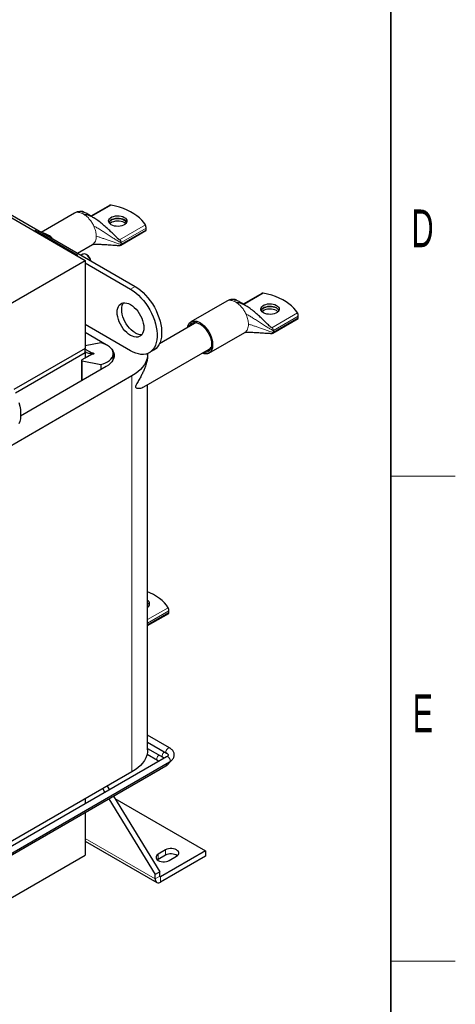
# Model space of a CAD drawing. Header units: millimetres. Extents: x 5 to 418, y 2 to 292.
# Tile 28 of 31: x 374 to 414, y 53 to 145. Entities that reach past the tile are written whole.
import ezdxf

# ---------------------------------------------------------------- set-up
doc = ezdxf.new("R2010")
doc.units = ezdxf.units.MM
doc.layers.add('SLD-0', color=7, linetype='Continuous')
doc.styles.add('SLDTEXTSTYLE0', font='TXT', dxfattribs={"width": 0.605})

msp = doc.modelspace()

# ---------------------------------------------------------------- linework, layer by layer
at = {"color": 7, "linetype": 'Continuous', "lineweight": 25}
for p, q in [((342.1742, 144.1424), (384.247, 119.8543)), ((344.2601, 142.6935), (379.6155, 122.2833)), ((381.8701, 127.3857), (380.1472, 126.3911)), ((378.6189, 126.6611), (375.5375, 124.8822)), ((378.6399, 126.6656), (378.6232, 126.6541)), ((381.6696, 125.2448), (381.6456, 125.2655)), ((385.2709, 125.1176), (385.2709, 125.2809)), ((374.9839, 125.0385), (374.9133, 124.9978)), ((374.9839, 125.0385), (378.873, 122.7934)), ((382.9151, 123.69), (385.2521, 125.0391)), ((378.8877, 122.9482), (380.2938, 123.7599)), ((380.2767, 123.7568), (380.2919, 123.7635)), ((378.873, 122.7934), (378.8024, 122.7527)), ((378.873, 122.7934), (378.873, 122.7119)), ((379.4109, 122.8574), (379.2279, 122.7517)), ((379.7817, 122.7868), (379.711, 122.8276)), ((368.6341, 115.9439), (379.6155, 122.2833)), ((379.6155, 122.2833), (379.6155, 114.1179)), ((379.6155, 122.0382), (383.8227, 119.6094)), ((396.0123, 119.2216), (394.2893, 118.227)), ((392.7611, 118.497), (389.4377, 116.5785)), ((392.7821, 118.5016), (392.7654, 118.49)), ((395.8117, 117.0807), (395.7877, 117.1014)), ((399.413, 116.9535), (399.413, 117.1168)), ((383.8227, 113.8936), (379.6155, 116.3224)), ((389.7714, 116.4247), (386.5161, 114.5455)), ((397.0572, 115.5259), (399.3942, 116.875)), ((379.6155, 115.6036), (381.5741, 114.4729)), ((391.1125, 113.6772), (394.4359, 115.5958)), ((394.4188, 115.5927), (394.434, 115.5994)), ((381.0566, 114.6411), (379.6155, 114.3629)), ((379.6155, 114.1179), (372.9809, 110.2878)), ((379.6155, 113.7096), (373.1396, 109.9712)), ((380.2226, 113.5702), (379.3055, 113.0408)), ((379.6155, 113.7096), (379.6155, 114.1179)), ((379.6155, 114.0361), (380.2226, 113.6856)), ((379.7215, 113.73), (379.6155, 113.7912)), ((379.6155, 113.7096), (379.6155, 113.2197)), ((379.6897, 113.2626), (380.2483, 113.5851)), ((380.2226, 113.6856), (380.3286, 113.6856)), ((380.2226, 113.6856), (380.2226, 113.6817)), ((380.3286, 113.5702), (380.2226, 113.5702)), ((380.2791, 113.5702), (380.2791, 113.6279)), ((382.2286, 113.0951), (382.2286, 113.6279)), ((385.0782, 110.5401), (391.1462, 114.0431)), ((385.418, 113.4972), (385.418, 113.6014)), ((385.5726, 113.7203), (385.9969, 113.9652)), ((381.5741, 112.4319), (373.6149, 107.8371)), ((379.2762, 113), (379.2762, 111.1053)), ((379.3445, 112.9452), (381.0566, 112.6148)), ((381.0566, 112.6148), (381.0566, 112.1331)), ((383.9536, 111.5603), (371.2256, 104.2127)), ((385.418, 76.857), (385.418, 110.7362)), ((387.3922, 89.5982), (387.3922, 89.7616)), ((385.418, 88.3909), (387.3734, 89.5198)), ((387.4594, 77.0382), (385.418, 78.2167)), ((385.418, 77.5701), (387.1794, 76.5533)), ((385.418, 76.9985), (386.8258, 76.1858)), ((387.1794, 76.2218), (360.4508, 60.7917)), ((385.3693, 76.455), (386.3309, 75.8999)), ((386.936, 76.0814), (386.9075, 76.1264)), ((360.7307, 60.3067), (387.4594, 75.7368)), ((361.5086, 60.5924), (387.1058, 75.3694)), ((362.145, 60.9597), (386.6108, 75.0835)), ((383.9536, 74.816), (371.2256, 67.4683)), ((381.2402, 73.2496), (381.4469, 72.9125)), ((381.6645, 73.4945), (381.8711, 73.1574)), ((379.6155, 72.3117), (379.6155, 71.8553)), ((381.8137, 72.3142), (386.1208, 65.2892)), ((382.238, 72.5591), (386.5451, 65.5341)), ((382.3613, 72.3579), (390.7877, 67.4934)), ((379.6155, 71.0452), (379.6155, 67.0852)), ((379.6155, 68.3996), (386.2658, 64.5605)), ((370.9285, 62.0703), (379.6155, 67.0852)), ((386.4037, 66.6974), (386.3285, 66.6464)), ((387.0754, 67.5751), (386.4037, 67.1873)), ((387.0754, 67.0852), (386.4037, 66.6974)), ((390.7877, 67.4934), (386.6158, 65.085)), ((390.7877, 67.0035), (386.6158, 64.5951)), ((387.429, 66.5954), (388.1007, 66.9832)), ((390.7877, 67.4934), (390.7877, 67.0035)), ((386.5451, 65.5341), (386.1208, 65.2892)), ((386.1208, 64.881), (386.1208, 65.2892)), ((386.5451, 65.1259), (386.5451, 65.5341))]:
    msp.add_line(p, q, dxfattribs=at)
at = {"color": 7, "linetype": 'Continuous', "lineweight": 18}
for p, q in [((380.2037, 126.3561), (382.0209, 127.4052)), ((380.4537, 125.3723), (380.4146, 125.4612)), ((382.8151, 124.1898), (385.2029, 125.5682)), ((382.9565, 123.9448), (385.2709, 125.2809)), ((382.9565, 123.7815), (385.2709, 125.1176)), ((382.7232, 124.2429), (382.8151, 124.1898)), ((382.9489, 124.0023), (382.9565, 123.9448)), ((382.9565, 123.9448), (382.9565, 123.7815)), ((384.247, 119.8543), (383.8227, 119.6094)), ((394.3459, 118.192), (396.1631, 119.2411)), ((394.5959, 117.2083), (394.5567, 117.2972)), ((396.9573, 116.0257), (399.345, 117.4042)), ((397.0987, 115.7808), (399.413, 117.1168)), ((397.0987, 115.6175), (399.413, 116.9535)), ((396.8653, 116.0788), (396.9573, 116.0257)), ((397.091, 115.8382), (397.0987, 115.7808)), ((397.0987, 115.7808), (397.0987, 115.6175)), ((381.5741, 114.4562), (381.5741, 114.4729)), ((380.2483, 113.5851), (380.2483, 113.5702)), ((380.3286, 113.6856), (380.3286, 113.5702)), ((379.3445, 112.9452), (379.3445, 111.1447)), ((383.9536, 74.816), (383.9536, 111.5603)), ((385.418, 88.9485), (387.3242, 90.0489)), ((385.418, 88.6219), (387.3922, 89.7616)), ((385.418, 88.4586), (387.3922, 89.5982)), ((386.4709, 76.3711), (386.4887, 76.3804)), ((386.9658, 76.6569), (386.9836, 76.6663)), ((386.6142, 75.0855), (386.6108, 75.0835)), ((379.6155, 68.6364), (386.1208, 64.881)), ((386.4037, 67.1873), (386.4037, 66.6974)), ((387.0754, 67.5751), (387.0754, 67.0852)), ((386.1208, 64.881), (386.5451, 65.1259)), ((386.5451, 65.1259), (386.6158, 65.085)), ((386.6158, 65.085), (386.6158, 64.5951))]:
    msp.add_line(p, q, dxfattribs=at)
at = {"color": 7, "linetype": 'Continuous', "lineweight": 25, "flags": 128}
for points in [[(385.2029, 125.5682), (385.0497, 125.7962), (384.8643, 126.016), (384.6479, 126.2262), (384.4021, 126.4254), (384.1285, 126.612), (383.829, 126.7849), (383.5057, 126.9429), (383.1608, 127.0848), (382.7966, 127.2097), (382.4158, 127.3167), (382.0209, 127.4052)], [(382.0373, 125.5777), (381.9255, 125.6574), (381.8448, 125.7488), (381.7988, 125.8479), (381.7895, 125.9503), (381.8173, 126.0517), (381.881, 126.1474), (381.9778, 126.2335), (382.1034, 126.306), (382.2524, 126.3619), (382.4183, 126.3986), (382.5939, 126.4147), (382.7713, 126.4093), (382.943, 126.3828), (383.1013, 126.3362), (383.2394, 126.2716), (383.3512, 126.1919), (383.4319, 126.1005), (383.4779, 126.0014), (383.4872, 125.899), (383.4594, 125.7977), (383.3957, 125.7019), (383.2989, 125.6159), (383.1733, 125.5433), (383.0242, 125.4874), (382.8583, 125.4507), (382.6828, 125.4346), (382.5054, 125.44), (382.3337, 125.4666), (382.1754, 125.5131), (382.0373, 125.5777)], [(383.4615, 125.8024), (383.4319, 125.856), (383.3512, 125.9474), (383.2394, 126.0271), (383.1013, 126.0916), (382.943, 126.1382), (382.7713, 126.1648), (382.5939, 126.1701), (382.4183, 126.1541), (382.2524, 126.1173), (382.1034, 126.0614), (381.9778, 125.9889), (381.881, 125.9029), (381.8173, 125.8071), (381.8152, 125.8024)], [(381.8153, 125.802), (381.8173, 125.8063), (381.881, 125.9021), (381.9778, 125.9881), (382.1034, 126.0606), (382.2524, 126.1165), (382.4183, 126.1533), (382.5939, 126.1693), (382.7713, 126.1639), (382.943, 126.1374), (383.1013, 126.0908), (383.2394, 126.0263), (383.3512, 125.9465), (383.4319, 125.8551), (383.4613, 125.802)], [(383.3748, 125.6797), (383.3512, 125.702), (383.2394, 125.7817), (383.1013, 125.8463), (382.943, 125.8928), (382.7713, 125.9194), (382.5939, 125.9248), (382.4183, 125.9087), (382.2524, 125.8719), (382.1034, 125.8161), (381.9778, 125.7435), (381.9018, 125.6797)], [(380.1187, 122.2375), (380.0827, 122.3592), (380.0202, 122.4946), (379.9382, 122.6202), (379.842, 122.728), (379.7376, 122.8113), (379.6314, 122.8649), (379.5303, 122.8853), (379.4405, 122.8714), (379.4109, 122.8574)], [(384.247, 119.8543), (384.4974, 119.6951), (384.7452, 119.5082), (384.9879, 119.2955), (385.223, 119.0593), (385.4481, 118.8018), (385.6608, 118.5259), (385.8591, 118.2342), (386.0408, 117.9299), (386.2041, 117.616), (386.3473, 117.2957), (386.469, 116.9723), (386.5678, 116.6492), (386.6429, 116.3296), (386.6933, 116.0169), (386.7187, 115.7143), (386.7187, 115.4248), (386.6933, 115.1514), (386.6429, 114.897), (386.5678, 114.6641), (386.469, 114.4551), (386.3473, 114.2722), (386.2041, 114.1173), (386.0408, 113.9919), (385.9969, 113.9652)], [(383.8227, 119.6094), (384.0731, 119.4502), (384.3209, 119.2633), (384.5636, 119.0506), (384.7987, 118.8144), (385.0238, 118.5569), (385.2366, 118.281), (385.4348, 117.9893), (385.6165, 117.685), (385.7798, 117.371), (385.923, 117.0507), (386.0447, 116.7274), (386.1436, 116.4043), (386.2186, 116.0847), (386.2691, 115.772), (386.2944, 115.4694), (386.2944, 115.1799), (386.2691, 114.9065), (386.2186, 114.652), (386.1436, 114.4191), (386.0447, 114.2102), (385.923, 114.0273), (385.7798, 113.8724), (385.6165, 113.747), (385.4348, 113.6524), (385.2366, 113.5897), (385.0238, 113.5593), (384.7987, 113.5618), (384.5636, 113.597), (384.3209, 113.6645), (384.0731, 113.7637), (383.8227, 113.8936)], [(399.345, 117.4042), (399.1919, 117.6321), (399.0064, 117.852), (398.7901, 118.0622), (398.5442, 118.2613), (398.2706, 118.4479), (397.9711, 118.6208), (397.6478, 118.7788), (397.3029, 118.9207), (396.9388, 119.0456), (396.5579, 119.1526), (396.1631, 119.2411)], [(383.8227, 115.3225), (383.6466, 115.4388), (383.4741, 115.5817), (383.3087, 115.7484), (383.1537, 115.9356), (383.0124, 116.1394), (382.8875, 116.3556), (382.7817, 116.5799), (382.6971, 116.8077), (382.6354, 117.0343), (382.5979, 117.2552), (382.5853, 117.4658), (382.5979, 117.6619), (382.6354, 117.8395), (382.6971, 117.9949), (382.7817, 118.125), (382.8875, 118.2271), (383.0124, 118.2992), (383.1537, 118.3398), (383.3087, 118.3481), (383.4741, 118.3238), (383.6466, 118.2676), (383.8227, 118.1804), (383.9988, 118.0642), (384.1714, 117.9213), (384.3368, 117.7546), (384.4918, 117.5674), (384.6331, 117.3636), (384.7579, 117.1474), (384.8637, 116.9231), (384.9484, 116.6953), (385.0101, 116.4686), (385.0476, 116.2478), (385.0602, 116.0371), (385.0476, 115.841), (385.0101, 115.6635), (384.9484, 115.5081), (384.8637, 115.378), (384.7579, 115.2759), (384.6331, 115.2038), (384.4918, 115.1632), (384.3368, 115.1549), (384.1714, 115.1792), (383.9988, 115.2354), (383.8227, 115.3225)], [(384.247, 115.5675), (384.0709, 115.6837), (383.8984, 115.8266), (383.733, 115.9934), (383.578, 116.1805), (383.4367, 116.3843), (383.3118, 116.6005), (383.206, 116.8248), (383.1214, 117.0526), (383.0597, 117.2793), (383.0222, 117.5001), (383.0096, 117.7108), (383.0222, 117.9069), (383.0597, 118.0844), (383.1214, 118.2398), (383.186, 118.3443)], [(396.1794, 117.4136), (396.0676, 117.4933), (395.9869, 117.5847), (395.9409, 117.6838), (395.9316, 117.7863), (395.9594, 117.8876), (396.0231, 117.9833), (396.1199, 118.0694), (396.2456, 118.1419), (396.3946, 118.1978), (396.5605, 118.2346), (396.736, 118.2506), (396.9134, 118.2452), (397.0851, 118.2187), (397.2434, 118.1721), (397.3815, 118.1076), (397.4933, 118.0278), (397.574, 117.9364), (397.62, 117.8373), (397.6293, 117.7349), (397.6015, 117.6336), (397.5378, 117.5378), (397.441, 117.4518), (397.3154, 117.3792), (397.1664, 117.3234), (397.0005, 117.2866), (396.825, 117.2706), (396.6475, 117.2759), (396.4759, 117.3025), (396.3175, 117.349), (396.1794, 117.4136)], [(397.6037, 117.6383), (397.574, 117.6919), (397.4933, 117.7833), (397.3815, 117.863), (397.2434, 117.9276), (397.0851, 117.9741), (396.9134, 118.0007), (396.736, 118.006), (396.5605, 117.99), (396.3946, 117.9532), (396.2456, 117.8974), (396.1199, 117.8248), (396.0231, 117.7388), (395.9594, 117.643), (395.9573, 117.6383)], [(395.9575, 117.6379), (395.9594, 117.6422), (396.0231, 117.738), (396.1199, 117.824), (396.2456, 117.8965), (396.3946, 117.9524), (396.5605, 117.9892), (396.736, 118.0052), (396.9134, 117.9999), (397.0851, 117.9733), (397.2434, 117.9267), (397.3815, 117.8622), (397.4933, 117.7825), (397.574, 117.6911), (397.6035, 117.6379)], [(397.517, 117.5156), (397.4933, 117.5379), (397.3815, 117.6176), (397.2434, 117.6822), (397.0851, 117.7288), (396.9134, 117.7553), (396.736, 117.7607), (396.5605, 117.7446), (396.3946, 117.7079), (396.2456, 117.652), (396.1199, 117.5795), (396.044, 117.5156)], [(389.1093, 116.0425), (389.1409, 116.1766), (389.2027, 116.3275), (389.2873, 116.4527), (389.393, 116.5498), (389.5175, 116.6165), (389.6581, 116.6515), (389.8119, 116.654), (389.9755, 116.624), (390.1456, 116.5621), (390.3183, 116.4697), (390.4902, 116.3486), (390.6575, 116.2015), (390.8167, 116.0316), (390.9642, 115.8423), (391.0972, 115.6379), (391.2125, 115.4226), (391.3079, 115.201), (391.3813, 114.9778), (391.4312, 114.7578), (391.4563, 114.5458), (391.4563, 114.3461), (391.4312, 114.1631), (391.3813, 114.0006), (391.3079, 113.8622), (391.2125, 113.7508), (391.0972, 113.6687), (390.9642, 113.6177), (390.8167, 113.5988), (390.6575, 113.6126), (390.4902, 113.6587), (390.4842, 113.6609)], [(389.2578, 116.1283), (389.2749, 116.1707), (389.3482, 116.2993), (389.4432, 116.4004), (389.5576, 116.4716), (389.6889, 116.5114), (389.834, 116.5188), (389.9894, 116.4935), (390.1514, 116.4362), (390.3164, 116.3483), (390.4804, 116.2318), (390.6396, 116.0894), (390.7902, 115.9244), (390.9288, 115.7408), (391.0521, 115.5428), (391.1571, 115.3351), (391.2415, 115.1225), (391.3032, 114.9101), (391.3408, 114.7027), (391.3534, 114.5053)], [(381.0566, 112.6148), (381.292, 112.6825), (381.5089, 112.7684), (381.7032, 112.8707), (381.8712, 112.9876), (382.0096, 113.1167), (382.1158, 113.2556), (382.1877, 113.4016), (382.224, 113.552), (382.224, 113.7038), (382.1877, 113.8542), (382.1158, 114.0003), (382.0096, 114.1392), (381.8712, 114.2683), (381.7032, 114.3851), (381.5089, 114.4875), (381.292, 114.5733), (381.0566, 114.6411)], [(381.5741, 114.4729), (381.7743, 114.3424), (381.8245, 114.3042)], [(391.3534, 114.5053), (391.3408, 114.3225), (391.3032, 114.1586), (391.2415, 114.0174), (391.1571, 113.9023), (391.0521, 113.8158), (390.9288, 113.7601), (390.7902, 113.7365), (390.6396, 113.7455), (390.6327, 113.7466)], [(391.1462, 114.0431), (391.2361, 114.1107), (391.3194, 114.2147)], [(380.2483, 113.5851), (380.269, 113.6021), (380.2786, 113.6221), (380.2758, 113.6428), (380.2611, 113.6618), (380.2362, 113.6768), (380.2039, 113.686), (380.1681, 113.6884), (380.1331, 113.6837)], [(380.3286, 113.6856), (380.3669, 113.6813), (380.3993, 113.6687), (380.421, 113.65), (380.4286, 113.6279), (380.421, 113.6058), (380.3993, 113.5871), (380.3669, 113.5746), (380.3286, 113.5702)], [(382.0857, 114.0452), (382.0861, 114.0447), (382.1932, 113.8817), (382.2654, 113.7125), (382.3018, 113.5395), (382.3018, 113.3652), (382.2654, 113.1922), (382.1932, 113.023), (382.0861, 112.86), (381.9458, 112.7057), (381.7743, 112.5623), (381.5741, 112.4319)], [(385.4174, 113.6454), (385.418, 113.6014), (385.399, 113.3498), (385.3421, 113.1001), (385.2477, 112.8543), (385.1165, 112.6141), (384.9496, 112.3815), (384.7481, 112.1581), (384.5138, 111.9458), (384.2482, 111.746), (383.9536, 111.5603)], [(379.3055, 113.0408), (379.29, 113.0292), (379.28, 113.0157), (379.2762, 113.0013), (379.2789, 112.9867), (379.2878, 112.973), (379.3023, 112.961), (379.3217, 112.9516), (379.3445, 112.9452)], [(373.4651, 109.0852), (373.5402, 108.7656), (373.5907, 108.4529), (373.616, 108.1503), (373.616, 107.8608), (373.5907, 107.5874), (373.5402, 107.3329), (373.4651, 107.1)], [(387.3242, 90.0489), (387.171, 90.2769), (386.9856, 90.4967), (386.7693, 90.7069), (386.5234, 90.906), (386.2498, 91.0927), (385.9503, 91.2656), (385.627, 91.4235), (385.418, 91.5125)], [(385.4962, 90.1604), (385.4725, 90.1827), (385.418, 90.2258)], [(385.418, 76.857), (385.399, 76.6055), (385.3421, 76.3558), (385.2477, 76.11), (385.1165, 75.8698), (384.9496, 75.6372), (384.7481, 75.4138), (384.5138, 75.2014), (384.2482, 75.0017), (383.9536, 74.816)], [(388.1007, 66.9832), (388.202, 67.0565), (388.2724, 67.1409), (388.3085, 67.2323), (388.3085, 67.326), (388.2724, 67.4174), (388.202, 67.5018), (388.1007, 67.5751), (387.9738, 67.6335), (387.8275, 67.6742), (387.6693, 67.695), (387.5069, 67.695), (387.3486, 67.6742), (387.2024, 67.6335), (387.0754, 67.5751)], [(386.4037, 67.1873), (386.3025, 67.114), (386.232, 67.0296), (386.1959, 66.9382), (386.1959, 66.8445), (386.232, 66.7531), (386.3025, 66.6687), (386.4037, 66.5954), (386.5306, 66.537), (386.6769, 66.4963), (386.8352, 66.4754), (386.9975, 66.4754), (387.1558, 66.4963), (387.3021, 66.537), (387.429, 66.5954)]]:
    msp.add_lwpolyline(points, dxfattribs=at)
at = {"color": 7, "linetype": 'Continuous', "lineweight": 18, "flags": 128}
for points in [[(387.178, 76.5541), (387.1614, 76.5668), (387.129, 76.6232), (387.1222, 76.703), (387.1422, 76.7953), (387.186, 76.8877), (387.2479, 76.9677), (387.3194, 77.0244)], [(386.3295, 75.9008), (386.3129, 75.9134), (386.2804, 75.9699), (386.2737, 76.0497), (386.2936, 76.142), (386.3375, 76.2344), (386.3993, 76.3143), (386.4709, 76.3711)], [(386.8245, 76.1866), (386.8078, 76.1993), (386.7754, 76.2558), (386.7687, 76.3356), (386.7886, 76.4279), (386.8324, 76.5202), (386.8943, 76.6002), (386.9658, 76.6569)], [(387.3194, 76.208), (387.3909, 76.1512), (387.4528, 76.0713), (387.4966, 75.9789), (387.5165, 75.8866), (387.5098, 75.8068), (387.4774, 75.7503), (387.4594, 75.7368)]]:
    msp.add_lwpolyline(points, dxfattribs=at)
at = {"color": 7, "linetype": 'Continuous', "lineweight": 18}
for centre, radius, start, end in [((378.6685, 125.2107), 1.5782, 56.883634, 63.121743), ((392.8106, 117.0466), 1.5782, 56.883634, 63.121743), ((387.4004, 76.9204), 0.1318, 63.374006, 127.920923), ((387.2384, 76.104), 0.1318, 52.080966, 116.608575), ((386.9938, 75.5021), 0.1736, 310.155353, 20.241344)]:
    msp.add_arc(centre, radius, start, end, dxfattribs=at)
at = {"color": 7, "linetype": 'Continuous', "lineweight": 25}
for centre, radius, start, end in [((375.3995, 123.2679), 1.5713, 39.014934, 80.990443), ((379.3707, 122.1395), 0.7667, 6.759913, 57.588951), ((390.0166, 115.9889), 0.5001, 91.149998, 119.364855), ((384.814, 116.4516), 1.0504, 237.327149, 273.802453), ((379.9884, 114.2506), 0.585, 242.862442, 284.317238), ((379.6174, 113.4008), 0.156, 269.280097, 297.616045), ((385.2458, 90.4053), 0.355, 299.025042, 60.974958), ((385.155, 90.0744), 0.476, 25.996212, 56.457676), ((385.1549, 90.0734), 0.4762, 26.060487, 56.453968), ((387.5829, 66.1361), 1.0762, 56.562045, 118.132778), ((386.4226, 64.832), 0.3057, 170.785963, 309.203285), ((386.5882, 65.1189), 0.0437, 170.785963, 309.203285)]:
    msp.add_arc(centre, radius, start, end, dxfattribs=at)
for points, knots in [([(382.0209, 127.4052), (381.9951, 127.4076), (381.9435, 127.4126), (381.8899, 127.4018), (381.872, 127.386), (381.8707, 127.3849)], [0, 0, 0, 0, 0.4812187, 0.9631542, 1, 1, 1, 1]), ([(379.4154, 126.7985), (379.4107, 126.7996), (379.4015, 126.8018), (379.3697, 126.8071), (379.3109, 126.8143), (379.2198, 126.8194), (379.0677, 126.8141), (378.8603, 126.7804), (378.7119, 126.7077), (378.6356, 126.6704)], [0, 0, 0, 0, 0.0446275, 0.0884378, 0.1800697, 0.2849925, 0.4072344, 0.6957291, 1, 1, 1, 1]), ([(380.3871, 126.2365), (380.3504, 126.2615), (380.2016, 126.3629), (379.9931, 126.4887), (379.7737, 126.6162), (379.6239, 126.6985), (379.5156, 126.7546), (379.4527, 126.7844), (379.4299, 126.7938), (379.4208, 126.7971), (379.417, 126.7981), (379.4154, 126.7985)], [0, 0, 0, 0, 0.1138182, 0.4607221, 0.6363023, 0.7991349, 0.9300045, 0.9747708, 0.9900747, 0.9957239, 1, 1, 1, 1]), ([(382.7929, 124.1928), (382.7832, 124.1984), (382.7466, 124.2192), (382.6733, 124.2838), (382.5592, 124.3888), (382.3897, 124.5545), (382.1654, 124.7749), (381.8861, 125.0449), (381.5623, 125.3455), (381.2026, 125.6588), (380.8153, 125.9626), (380.4494, 126.2095), (380.115, 126.3855), (379.8236, 126.5019), (379.6235, 126.5228), (379.5307, 126.5326)], [0, 0, 0, 0, 0.0092291, 0.0347763, 0.0767252, 0.1305699, 0.2174093, 0.317071, 0.4248102, 0.5493023, 0.6717142, 0.786112, 0.8670688, 0.938344, 1, 1, 1, 1]), ([(385.2709, 125.2809), (385.2703, 125.2988), (385.2691, 125.3346), (385.2599, 125.3976), (385.2457, 125.4613), (385.2264, 125.5227), (385.2108, 125.5529), (385.2029, 125.5682)], [0, 0, 0, 0, 0.1841213, 0.3678781, 0.5611591, 0.7770451, 1, 1, 1, 1]), ([(385.2515, 125.0399), (385.2564, 125.0448), (385.266, 125.0544), (385.2705, 125.089), (385.2708, 125.1124), (385.2709, 125.1176)], [0, 0, 0, 0, 0.4492042, 0.8789924, 1, 1, 1, 1]), ([(380.2738, 123.7501), (380.2738, 123.75), (380.2686, 123.7475), (380.2839, 123.7546), (380.3274, 123.7632), (380.3893, 123.7709), (380.4743, 123.777), (380.6001, 123.7805), (380.7597, 123.78), (380.955, 123.775), (381.1691, 123.7656), (381.3926, 123.7525), (381.6228, 123.7373), (381.886, 123.72), (382.1489, 123.7023), (382.389, 123.6868), (382.5831, 123.676), (382.7318, 123.6695), (382.8296, 123.6713), (382.8832, 123.6769), (382.905, 123.6858), (382.915, 123.6899)], [0, 0, 0, 0, 0.0004895, 0.0585057, 0.1024986, 0.1373984, 0.1657931, 0.2143994, 0.2699843, 0.333929, 0.414471, 0.4884449, 0.5632341, 0.6516693, 0.7525685, 0.8265677, 0.8919802, 0.9470761, 0.9759302, 0.9889703, 1, 1, 1, 1]), ([(396.1631, 119.2411), (396.1372, 119.2435), (396.0856, 119.2485), (396.032, 119.2377), (396.0141, 119.2219), (396.0129, 119.2208)], [0, 0, 0, 0, 0.4812187, 0.9631542, 1, 1, 1, 1]), ([(393.5576, 118.6344), (393.5529, 118.6355), (393.5436, 118.6377), (393.5118, 118.643), (393.4531, 118.6502), (393.3619, 118.6553), (393.2098, 118.65), (393.0024, 118.6163), (392.854, 118.5436), (392.7778, 118.5063)], [0, 0, 0, 0, 0.0446275, 0.0884378, 0.1800697, 0.2849925, 0.4072344, 0.6957291, 1, 1, 1, 1]), ([(394.5292, 118.0724), (394.4925, 118.0975), (394.3438, 118.1988), (394.1353, 118.3246), (393.9158, 118.4521), (393.766, 118.5344), (393.6577, 118.5906), (393.5948, 118.6203), (393.572, 118.6297), (393.5629, 118.633), (393.5592, 118.634), (393.5576, 118.6344)], [0, 0, 0, 0, 0.1138182, 0.4607221, 0.6363023, 0.7991349, 0.9300045, 0.9747708, 0.9900747, 0.9957239, 1, 1, 1, 1]), ([(396.935, 116.0288), (396.9253, 116.0343), (396.8888, 116.0551), (396.8155, 116.1197), (396.7013, 116.2247), (396.5318, 116.3904), (396.3075, 116.6108), (396.0282, 116.8808), (395.7045, 117.1815), (395.3447, 117.4947), (394.9574, 117.7985), (394.5916, 118.0455), (394.2572, 118.2214), (393.9657, 118.3378), (393.7657, 118.3588), (393.6729, 118.3685)], [0, 0, 0, 0, 0.0092291, 0.0347763, 0.0767252, 0.1305699, 0.2174093, 0.317071, 0.4248102, 0.5493023, 0.6717142, 0.786112, 0.8670688, 0.938344, 1, 1, 1, 1]), ([(399.413, 117.1168), (399.4124, 117.1347), (399.4112, 117.1705), (399.4021, 117.2335), (399.3879, 117.2972), (399.3685, 117.3587), (399.3529, 117.3888), (399.345, 117.4042)], [0, 0, 0, 0, 0.1841213, 0.3678781, 0.5611591, 0.7770451, 1, 1, 1, 1]), ([(399.3936, 116.8759), (399.3985, 116.8807), (399.4081, 116.8903), (399.4127, 116.9249), (399.4129, 116.9483), (399.413, 116.9535)], [0, 0, 0, 0, 0.4492042, 0.8789924, 1, 1, 1, 1]), ([(394.4159, 115.586), (394.4159, 115.586), (394.4107, 115.5834), (394.4261, 115.5905), (394.4695, 115.5991), (394.5314, 115.6068), (394.6165, 115.6129), (394.7423, 115.6164), (394.9019, 115.6159), (395.0971, 115.6109), (395.3113, 115.6015), (395.5347, 115.5884), (395.7649, 115.5732), (396.0281, 115.5559), (396.2911, 115.5383), (396.5311, 115.5228), (396.7253, 115.512), (396.8739, 115.5055), (396.9717, 115.5072), (397.0253, 115.5128), (397.0471, 115.5217), (397.0571, 115.5258)], [0, 0, 0, 0, 0.0004895, 0.0585057, 0.1024986, 0.1373984, 0.1657931, 0.2143994, 0.2699843, 0.333929, 0.414471, 0.4884449, 0.5632341, 0.6516693, 0.7525685, 0.8265677, 0.8919802, 0.9470761, 0.9759302, 0.9889703, 1, 1, 1, 1]), ([(385.4174, 113.4972), (385.4149, 113.4256), (385.4088, 113.2479), (385.343, 112.8955), (385.2295, 112.5084), (385.0914, 112.1447), (384.9453, 111.8155), (384.7755, 111.4815), (384.6104, 111.1874), (384.4759, 110.9598), (384.3822, 110.797), (384.3222, 110.6817), (384.2926, 110.595), (384.2901, 110.5635), (384.289, 110.5496)], [0, 0, 0, 0, 0.0973809, 0.2417989, 0.3901803, 0.4960422, 0.6019273, 0.7108063, 0.8196731, 0.8850982, 0.9280498, 0.9712327, 0.98734, 1, 1, 1, 1]), ([(384.289, 110.5496), (384.2903, 110.5364), (384.2934, 110.5046), (384.3338, 110.4534), (384.4619, 110.413), (384.6618, 110.4152), (384.8935, 110.4494), (385.0107, 110.5167), (385.0711, 110.5514)], [0, 0, 0, 0, 0.0272173, 0.065905, 0.1807897, 0.445381, 0.7139784, 1, 1, 1, 1]), ([(387.3922, 89.7616), (387.3916, 89.7795), (387.3904, 89.8153), (387.3812, 89.8783), (387.3671, 89.9419), (387.3477, 90.0034), (387.3321, 90.0336), (387.3242, 90.0489)], [0, 0, 0, 0, 0.1841213, 0.3678781, 0.5611591, 0.7770451, 1, 1, 1, 1]), ([(387.3728, 89.5206), (387.3777, 89.5255), (387.3873, 89.535), (387.3918, 89.5697), (387.3921, 89.5931), (387.3922, 89.5982)], [0, 0, 0, 0, 0.4492042, 0.8789924, 1, 1, 1, 1]), ([(387.4594, 75.7368), (387.4874, 75.7539), (387.5671, 75.8026), (387.6755, 75.8935), (387.7748, 76.0112), (387.8437, 76.1345), (387.8858, 76.2678), (387.8974, 76.4073), (387.8766, 76.547), (387.8262, 76.6779), (387.749, 76.7989), (387.6455, 76.9092), (387.5447, 76.9871), (387.478, 77.027), (387.4594, 77.0382)], [0, 0, 0, 0, 0.05631337, 0.16028477, 0.25145134, 0.33865798, 0.42297685, 0.51320029, 0.60072835, 0.68738429, 0.77546186, 0.86696149, 0.96270597, 1, 1, 1, 1]), ([(386.3309, 75.8999), (386.3455, 75.891), (386.3877, 75.8652), (386.4309, 75.8288), (386.446, 75.8082), (386.451, 75.8013)], [0, 0, 0, 0, 0.2612225, 0.7544553, 1, 1, 1, 1]), ([(386.8258, 76.1858), (386.8405, 76.1768), (386.8827, 76.151), (386.9259, 76.1146), (386.941, 76.094), (386.946, 76.0871)], [0, 0, 0, 0, 0.2610303, 0.7539002, 1, 1, 1, 1]), ([(387.1794, 76.5533), (387.1941, 76.5443), (387.2366, 76.5183), (387.2871, 76.4745), (387.3208, 76.4301), (387.3321, 76.3999), (387.333, 76.3841), (387.3288, 76.3625), (387.3073, 76.3245), (387.2626, 76.2774), (387.2137, 76.2419), (387.1829, 76.2239), (387.1794, 76.2218)], [0, 0, 0, 0, 0.0594207, 0.1716171, 0.2840942, 0.4003919, 0.5322525, 0.6605674, 0.7724582, 0.8796212, 0.9864358, 1, 1, 1, 1]), ([(387.1058, 75.3694), (387.1338, 75.3865), (387.2136, 75.4351), (387.3213, 75.5263), (387.4168, 75.6356), (387.4557, 75.7121), (387.4725, 75.7452)], [0, 0, 0, 0, 0.1755043, 0.4995381, 0.7836647, 1, 1, 1, 1])]:
    msp.add_open_spline(points, degree=3, knots=knots, dxfattribs=at)
at = {"color": 7, "linetype": 'Continuous', "lineweight": 18}
for points, knots in [([(379.382, 126.6184), (379.2955, 126.6559), (379.1225, 126.7308), (378.8835, 126.7461), (378.7191, 126.7236), (378.6508, 126.6736), (378.6399, 126.6656)], [0, 0, 0, 0, 0.3135186, 0.6270373, 0.9405559, 1, 1, 1, 1]), ([(379.4154, 126.7964), (379.4116, 126.7961), (379.4039, 126.7956), (379.3927, 126.7503), (379.3854, 126.6602), (379.382, 126.6184)], [0, 0, 0, 0, 0.3503374, 0.6986742, 1, 1, 1, 1]), ([(382.9565, 123.9448), (382.9544, 123.944), (382.9493, 123.9419), (382.9381, 123.942), (382.9144, 123.9461), (382.8551, 123.9683), (382.7581, 124.0182), (382.6219, 124.0967), (382.4097, 124.2269), (382.1152, 124.4158), (381.7549, 124.6503), (381.3905, 124.8861), (381.0442, 125.1037), (380.7261, 125.2975), (380.5112, 125.4104), (380.4146, 125.4612)], [0, 0, 0, 0, 0.0023682, 0.0054804, 0.0120106, 0.0287175, 0.0736995, 0.1283699, 0.1944997, 0.3342144, 0.4909408, 0.6350099, 0.7737121, 0.8982312, 1, 1, 1, 1]), ([(380.2919, 123.7635), (380.3013, 123.7674), (380.367, 123.7948), (380.4608, 123.8955), (380.5641, 124.064), (380.6285, 124.2762), (380.6367, 124.4432), (380.6408, 124.5267)], [0, 0, 0, 0, 0.0400361, 0.280027, 0.520018, 0.760009, 1, 1, 1, 1]), ([(382.9565, 123.7815), (382.9521, 123.78), (382.9413, 123.7762), (382.9147, 123.7771), (382.8541, 123.785), (382.7545, 123.8103), (382.616, 123.8511), (382.4026, 123.9204), (382.1111, 124.0217), (381.7635, 124.1465), (381.424, 124.2689), (381.119, 124.3766), (380.8524, 124.4679), (380.7065, 124.5085), (380.6408, 124.5267)], [0, 0, 0, 0, 0.0054844, 0.0135158, 0.0313265, 0.07788, 0.1335241, 0.2002481, 0.3401725, 0.4961795, 0.6390105, 0.7761441, 0.8991116, 1, 1, 1, 1]), ([(382.8151, 124.1898), (382.8136, 124.1892), (382.8102, 124.1879), (382.8025, 124.1889), (382.7968, 124.1913), (382.7929, 124.1928)], [0, 0, 0, 0, 0.2028083, 0.4605062, 1, 1, 1, 1]), ([(382.9565, 123.7815), (382.9541, 123.762), (382.9493, 123.723), (382.9304, 123.6929), (382.915, 123.69), (382.915, 123.6899)], [0, 0, 0, 0, 0.4991898, 0.9983797, 1, 1, 1, 1]), ([(393.5241, 118.4543), (393.4376, 118.4918), (393.2646, 118.5668), (393.0256, 118.582), (392.8612, 118.5595), (392.7929, 118.5095), (392.7821, 118.5016)], [0, 0, 0, 0, 0.3135186, 0.6270373, 0.9405559, 1, 1, 1, 1]), ([(393.5576, 118.6323), (393.5537, 118.6321), (393.546, 118.6315), (393.5348, 118.5862), (393.5275, 118.4961), (393.5241, 118.4543)], [0, 0, 0, 0, 0.3503374, 0.6986742, 1, 1, 1, 1]), ([(397.0987, 115.7808), (397.0965, 115.7799), (397.0915, 115.7779), (397.0803, 115.7779), (397.0565, 115.782), (396.9973, 115.8043), (396.9002, 115.8542), (396.764, 115.9327), (396.5518, 116.0628), (396.2574, 116.2517), (395.8971, 116.4862), (395.5326, 116.7221), (395.1863, 116.9396), (394.8683, 117.1334), (394.6533, 117.2464), (394.5567, 117.2972)], [0, 0, 0, 0, 0.0023682, 0.0054804, 0.0120106, 0.0287175, 0.0736995, 0.1283699, 0.1944997, 0.3342144, 0.4909408, 0.6350099, 0.7737121, 0.8982312, 1, 1, 1, 1]), ([(394.434, 115.5994), (394.4434, 115.6033), (394.5092, 115.6307), (394.603, 115.7314), (394.7062, 115.8999), (394.7706, 116.1121), (394.7788, 116.2791), (394.7829, 116.3627)], [0, 0, 0, 0, 0.0400361, 0.280027, 0.520018, 0.760009, 1, 1, 1, 1]), ([(397.0987, 115.6175), (397.0943, 115.6159), (397.0834, 115.6121), (397.0568, 115.613), (396.9962, 115.6209), (396.8966, 115.6463), (396.7581, 115.687), (396.5448, 115.7563), (396.2532, 115.8577), (395.9057, 115.9824), (395.5662, 116.1049), (395.2611, 116.2125), (394.9945, 116.3038), (394.8486, 116.3444), (394.7829, 116.3627)], [0, 0, 0, 0, 0.0054844, 0.0135158, 0.0313265, 0.07788, 0.1335241, 0.2002481, 0.3401725, 0.4961795, 0.6390105, 0.7761441, 0.8991116, 1, 1, 1, 1]), ([(396.9573, 116.0257), (396.9557, 116.0251), (396.9523, 116.0239), (396.9446, 116.0249), (396.9389, 116.0272), (396.935, 116.0288)], [0, 0, 0, 0, 0.2028083, 0.4605062, 1, 1, 1, 1]), ([(397.0987, 115.6175), (397.0963, 115.5979), (397.0914, 115.5589), (397.0725, 115.5288), (397.0572, 115.5259), (397.0571, 115.5259)], [0, 0, 0, 0, 0.49918983, 0.99837966, 1, 1, 1, 1])]:
    msp.add_open_spline(points, degree=3, knots=knots, dxfattribs=at)
for points in [[(380.4146, 125.4612), (380.3591, 125.5707), (380.248, 125.7896), (380.031, 126.0857), (379.7898, 126.3451), (379.6171, 126.4701), (379.5307, 126.5326)], [(380.6408, 124.5267), (380.6325, 124.6622), (380.6159, 124.9331), (380.5078, 125.2259), (380.4537, 125.3723)], [(382.8151, 124.1898), (382.8297, 124.1798), (382.859, 124.1599), (382.8985, 124.1132), (382.9309, 124.0591), (382.9429, 124.0212), (382.9489, 124.0023)], [(394.5567, 117.2972), (394.5012, 117.4066), (394.3902, 117.6255), (394.1731, 117.9217), (393.9319, 118.181), (393.7592, 118.306), (393.6729, 118.3685)], [(394.7829, 116.3627), (394.7746, 116.4981), (394.7581, 116.769), (394.6499, 117.0618), (394.5959, 117.2083)], [(396.9573, 116.0257), (396.9719, 116.0157), (397.0011, 115.9958), (397.0406, 115.9491), (397.073, 115.895), (397.085, 115.8572), (397.091, 115.8382)]]:
    msp.add_open_spline(points, degree=3, dxfattribs=at)
at = {"layer": 'SLD-0', "lineweight": 35}
msp.add_line((408, 12), (408, 282.5), dxfattribs=at)
at = {"layer": 'SLD-0', "lineweight": 18}
for p, q in [((408, 102.25), (414, 102.25)), ((408, 57.25), (414, 57.25))]:
    msp.add_line(p, q, dxfattribs=at)

# ---------------------------------------------------------------- texts
at = {"layer": 'SLD-0', "char_height": 3.5, "attachment_point": 2, "style": 'SLDTEXTSTYLE0'}
for s, insert in [('D', (410.9597, 127.0011)), ('E', (410.9816, 82.0011))]:
    msp.add_mtext(s, dxfattribs=dict(at, insert=insert))

doc.saveas('drawing.dxf')
